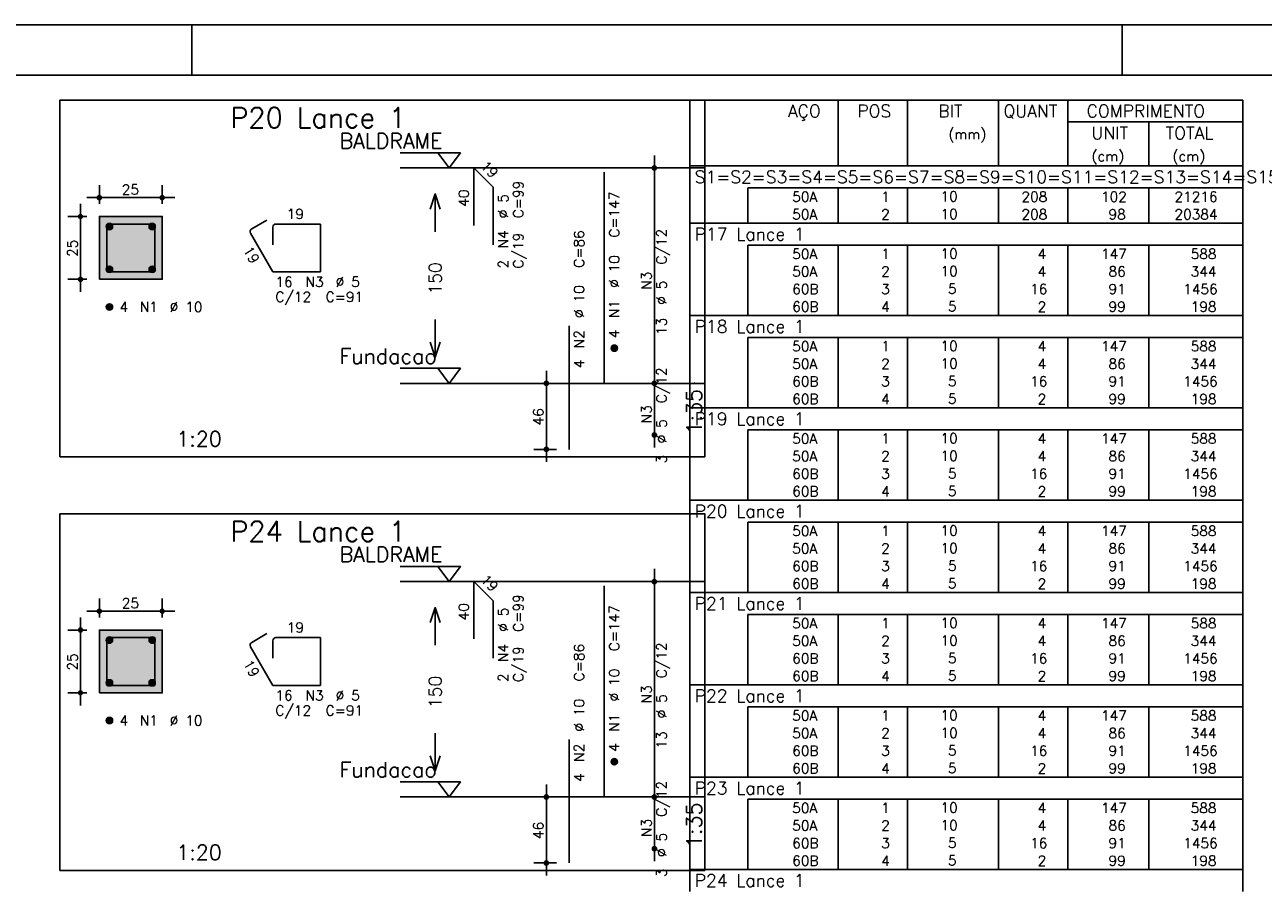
# Model space of a CAD drawing. Extents: x 0 to 89.1, y 0 to 59.4.
# Tile 8 of 8: x 43.8 to 68.4, y 42.2 to 59.4. Entities that reach past the tile are written whole.
import ezdxf

# ---------------------------------------------------------------- set-up
doc = ezdxf.new("R2010")
doc.units = 0
doc.linetypes.add('ESTILO_TQS_0002', pattern=[0.4, 0.1, -0.3])
for name, color, linetype in [('1', 1, 'CONTINUOUS'), ('2', 2, 'CONTINUOUS'), ('3', 3, 'CONTINUOUS'), ('4', 4, 'CONTINUOUS'), ('6', 6, 'CONTINUOUS'), ('7', 7, 'CONTINUOUS')]:
    doc.layers.add(name, color=color, linetype=linetype)
doc.styles.get("Standard").update_dxf_attribs({"font": 'ROMANS.SHX'})

msp = doc.modelspace()

# ---------------------------------------------------------------- linework, layer by layer
at = {"layer": '1', "linetype": 'CONTINUOUS'}
for points in [[(44.475, 50.800214), (57.3, 50.800214), (57.3, 57.900214), (44.475, 57.900214), (44.475, 50.800214)], [(51.24, 56.850214), (52.44, 56.850214), (52.215, 56.550214), (51.99, 56.850214)], [(57.3, 56.550214), (51.24, 56.550214)], [(51.24, 52.5645), (52.44, 52.5645), (52.215, 52.2645), (51.99, 52.5645)], [(57.3, 52.2645), (51.24, 52.2645)], [(44.475, 42.570214), (57.3, 42.570214), (57.3, 49.670214), (44.475, 49.670214), (44.475, 42.570214)], [(51.24, 48.620214), (52.44, 48.620214), (52.215, 48.320214), (51.99, 48.620214)], [(57.3, 48.320214), (51.24, 48.320214)], [(51.24, 44.3345), (52.44, 44.3345), (52.215, 44.0345), (51.99, 44.3345)], [(57.3, 44.0345), (51.24, 44.0345)]]:
    msp.add_lwpolyline(points, dxfattribs=at)
at = {"layer": '1', "linetype": 'ESTILO_TQS_0002'}
for points in [[(45.26, 54.334857), (46.51, 54.334857), (46.51, 55.584857), (45.26, 55.584857), (45.26, 54.334857)], [(45.26, 46.104857), (46.51, 46.104857), (46.51, 47.354857), (45.26, 47.354857), (45.26, 46.104857)]]:
    msp.add_lwpolyline(points, dxfattribs=at)
at = {"layer": '2', "linetype": 'CONTINUOUS'}
for p, q in [((84.100006, 59.400002), (0, 59.400002)), ((47.100006, 58.400002), (47.100006, 59.400002)), ((65.600006, 58.400002), (65.600006, 59.400002)), ((57.004202, 57.902503), (57.004202, 56.590003)), ((57.004202, 57.902503), (68.004202, 57.902503)), ((59.954202, 56.590003), (59.954202, 57.902503)), ((61.334202, 56.590003), (61.334202, 57.902503)), ((63.144203, 56.590003), (63.144203, 57.902503)), ((64.524203, 56.590003), (64.524203, 57.902503)), ((68.004202, 57.902503), (68.004202, 56.590003)), ((64.524203, 57.465003), (68.004202, 57.465003)), ((66.134203, 56.590003), (66.134203, 57.465003)), ((56.3, 52.0145), (56.3, 56.800214)), ((56.3, 56.550214), (56.3, 56.550214)), ((57.004202, 56.590003), (68.004202, 56.590003)), ((57.004202, 56.152503), (57.004202, 56.590003)), ((57.004202, 56.590003), (68.004202, 56.590003)), ((68.004202, 56.152503), (68.004202, 56.590003)), ((45.26, 55.834857), (45.26, 56.209857)), ((46.51, 55.834857), (46.51, 56.209857)), ((45.01, 55.959857), (46.76, 55.959857)), ((57.004202, 55.802503), (57.004202, 56.152503)), ((68.004202, 56.152503), (58.154202, 56.152503)), ((58.154202, 56.152503), (58.154202, 55.802503)), ((59.954202, 56.152503), (59.954202, 55.802503)), ((61.334202, 56.152503), (61.334202, 55.802503)), ((63.144203, 56.152503), (63.144203, 55.802503)), ((64.524203, 56.152503), (64.524203, 55.802503)), ((66.134203, 56.152503), (66.134203, 55.802503)), ((68.004202, 55.802503), (68.004202, 56.152503)), ((44.885, 54.084857), (44.885, 55.834857)), ((57.004202, 55.452503), (57.004202, 55.802503)), ((58.154202, 55.802503), (58.154202, 55.452503)), ((59.954202, 55.802503), (59.954202, 55.452503)), ((61.334202, 55.802503), (61.334202, 55.452503)), ((63.144203, 55.802503), (63.144203, 55.452503)), ((64.524203, 55.802503), (64.524203, 55.452503)), ((66.134203, 55.802503), (66.134203, 55.452503)), ((68.004202, 55.452503), (68.004202, 55.802503)), ((45.01, 55.584857), (44.635, 55.584857)), ((45.26, 55.584857), (45.26, 55.584857)), ((45.26, 55.584857), (45.26, 55.584857)), ((46.51, 55.584857), (46.51, 55.584857)), ((57.004202, 55.015003), (57.004202, 55.452503)), ((57.004202, 55.452503), (68.004202, 55.452503)), ((68.004202, 55.015003), (68.004202, 55.452503)), ((57.004202, 54.665003), (57.004202, 55.015003)), ((68.004202, 55.015003), (58.154202, 55.015003)), ((58.154202, 55.015003), (58.154202, 54.665003)), ((59.954202, 55.015003), (59.954202, 54.665003)), ((61.334202, 55.015003), (61.334202, 54.665003)), ((63.144203, 55.015003), (63.144203, 54.665003)), ((64.524203, 55.015003), (64.524203, 54.665003)), ((66.134203, 55.015003), (66.134203, 54.665003)), ((68.004202, 54.665003), (68.004202, 55.015003)), ((57.004202, 54.315003), (57.004202, 54.665003)), ((58.154202, 54.665003), (58.154202, 54.315003)), ((59.954202, 54.665003), (59.954202, 54.315003)), ((61.334202, 54.665003), (61.334202, 54.315003)), ((63.144203, 54.665003), (63.144203, 54.315003)), ((64.524203, 54.665003), (64.524203, 54.315003)), ((66.134203, 54.665003), (66.134203, 54.315003)), ((68.004202, 54.315003), (68.004202, 54.665003)), ((45.01, 54.334857), (44.635, 54.334857)), ((45.26, 54.334857), (45.26, 54.334857)), ((57.004202, 53.965003), (57.004202, 54.315003)), ((58.154202, 54.315003), (58.154202, 53.965003)), ((59.954202, 54.315003), (59.954202, 53.965003)), ((61.334202, 54.315003), (61.334202, 53.965003)), ((63.144203, 54.315003), (63.144203, 53.965003)), ((64.524203, 54.315003), (64.524203, 53.965003)), ((66.134203, 54.315003), (66.134203, 53.965003)), ((68.004202, 53.965003), (68.004202, 54.315003)), ((57.004202, 53.615003), (57.004202, 53.965003)), ((58.154202, 53.965003), (58.154202, 53.615003)), ((59.954202, 53.965003), (59.954202, 53.615003)), ((61.334202, 53.965003), (61.334202, 53.615003)), ((63.144203, 53.965003), (63.144203, 53.615003)), ((64.524203, 53.965003), (64.524203, 53.615003)), ((66.134203, 53.965003), (66.134203, 53.615003)), ((68.004202, 53.615003), (68.004202, 53.965003)), ((57.004202, 53.177503), (57.004202, 53.615003)), ((57.004202, 53.615003), (68.004202, 53.615003)), ((68.004202, 53.177503), (68.004202, 53.615003)), ((57.004202, 52.827504), (57.004202, 53.177503)), ((68.004202, 53.177503), (58.154202, 53.177503)), ((58.154202, 53.177503), (58.154202, 52.827504)), ((59.954202, 53.177503), (59.954202, 52.827504)), ((61.334202, 53.177503), (61.334202, 52.827504)), ((63.144203, 53.177503), (63.144203, 52.827504)), ((64.524203, 53.177503), (64.524203, 52.827504)), ((66.134203, 53.177503), (66.134203, 52.827504)), ((68.004202, 52.827504), (68.004202, 53.177503)), ((57.004202, 52.477504), (57.004202, 52.827504)), ((58.154202, 52.827504), (58.154202, 52.477504)), ((59.954202, 52.827504), (59.954202, 52.477504)), ((61.334202, 52.827504), (61.334202, 52.477504)), ((63.144203, 52.827504), (63.144203, 52.477504)), ((64.524203, 52.827504), (64.524203, 52.477504)), ((66.134203, 52.827504), (66.134203, 52.477504)), ((68.004202, 52.477504), (68.004202, 52.827504)), ((54.15, 50.700214), (54.15, 52.5145)), ((56.3, 50.985929), (56.3, 52.5145)), ((57.004202, 52.127504), (57.004202, 52.477504)), ((58.154202, 52.477504), (58.154202, 52.127504)), ((59.954202, 52.477504), (59.954202, 52.127504)), ((61.334202, 52.477504), (61.334202, 52.127504)), ((63.144203, 52.477504), (63.144203, 52.127504)), ((64.524203, 52.477504), (64.524203, 52.127504)), ((66.134203, 52.477504), (66.134203, 52.127504)), ((68.004202, 52.127504), (68.004202, 52.477504)), ((54.35, 52.2645), (53.9, 52.2645)), ((54.6, 52.2645), (54.6, 52.2645)), ((56.3, 52.2645), (56.3, 52.2645)), ((56.3, 52.2645), (56.3, 52.2645)), ((57.004202, 51.777504), (57.004202, 52.127504)), ((58.154202, 52.127504), (58.154202, 51.777504)), ((59.954202, 52.127504), (59.954202, 51.777504)), ((61.334202, 52.127504), (61.334202, 51.777504)), ((63.144203, 52.127504), (63.144203, 51.777504)), ((64.524203, 52.127504), (64.524203, 51.777504)), ((66.134203, 52.127504), (66.134203, 51.777504)), ((68.004202, 51.777504), (68.004202, 52.127504)), ((57.004202, 51.340004), (57.004202, 51.777504)), ((57.004202, 51.777504), (68.004202, 51.777504)), ((68.004202, 51.340004), (68.004202, 51.777504)), ((56.3, 51.235929), (56.3, 51.235929)), ((57.004202, 50.990004), (57.004202, 51.340004)), ((68.004202, 51.340004), (58.154202, 51.340004)), ((58.154202, 51.340004), (58.154202, 50.990004)), ((59.954202, 51.340004), (59.954202, 50.990004)), ((61.334202, 51.340004), (61.334202, 50.990004)), ((63.144203, 51.340004), (63.144203, 50.990004)), ((64.524203, 51.340004), (64.524203, 50.990004)), ((66.134203, 51.340004), (66.134203, 50.990004)), ((68.004202, 50.990004), (68.004202, 51.340004)), ((57.004202, 50.640004), (57.004202, 50.990004)), ((58.154202, 50.990004), (58.154202, 50.640004)), ((59.954202, 50.990004), (59.954202, 50.640004)), ((61.334202, 50.990004), (61.334202, 50.640004)), ((63.144203, 50.990004), (63.144203, 50.640004)), ((64.524203, 50.990004), (64.524203, 50.640004)), ((66.134203, 50.990004), (66.134203, 50.640004)), ((68.004202, 50.640004), (68.004202, 50.990004)), ((54.35, 50.950214), (53.9, 50.950214)), ((54.6, 50.950214), (54.6, 50.950214)), ((57.004202, 50.290004), (57.004202, 50.640004)), ((58.154202, 50.640004), (58.154202, 50.290004)), ((59.954202, 50.640004), (59.954202, 50.290004)), ((61.334202, 50.640004), (61.334202, 50.290004)), ((63.144203, 50.640004), (63.144203, 50.290004)), ((64.524203, 50.640004), (64.524203, 50.290004)), ((66.134203, 50.640004), (66.134203, 50.290004)), ((68.004202, 50.290004), (68.004202, 50.640004)), ((57.004202, 49.940004), (57.004202, 50.290004)), ((58.154202, 50.290004), (58.154202, 49.940004)), ((59.954202, 50.290004), (59.954202, 49.940004)), ((61.334202, 50.290004), (61.334202, 49.940004)), ((63.144203, 50.290004), (63.144203, 49.940004)), ((64.524203, 50.290004), (64.524203, 49.940004)), ((66.134203, 50.290004), (66.134203, 49.940004)), ((68.004202, 49.940004), (68.004202, 50.290004)), ((57.004202, 49.502504), (57.004202, 49.940004)), ((57.004202, 49.940004), (68.004202, 49.940004)), ((68.004202, 49.502504), (68.004202, 49.940004)), ((57.004202, 49.152504), (57.004202, 49.502504)), ((68.004202, 49.502504), (58.154202, 49.502504)), ((58.154202, 49.502504), (58.154202, 49.152504)), ((59.954202, 49.502504), (59.954202, 49.152504)), ((61.334202, 49.502504), (61.334202, 49.152504)), ((63.144203, 49.502504), (63.144203, 49.152504)), ((64.524203, 49.502504), (64.524203, 49.152504)), ((66.134203, 49.502504), (66.134203, 49.152504)), ((68.004202, 49.152504), (68.004202, 49.502504)), ((57.004202, 48.802504), (57.004202, 49.152504)), ((58.154202, 49.152504), (58.154202, 48.802504)), ((59.954202, 49.152504), (59.954202, 48.802504)), ((61.334202, 49.152504), (61.334202, 48.802504)), ((63.144203, 49.152504), (63.144203, 48.802504)), ((64.524203, 49.152504), (64.524203, 48.802504)), ((66.134203, 49.152504), (66.134203, 48.802504)), ((68.004202, 48.802504), (68.004202, 49.152504)), ((57.004202, 48.452504), (57.004202, 48.802504)), ((58.154202, 48.802504), (58.154202, 48.452504)), ((59.954202, 48.802504), (59.954202, 48.452504)), ((61.334202, 48.802504), (61.334202, 48.452504)), ((63.144203, 48.802504), (63.144203, 48.452504)), ((64.524203, 48.802504), (64.524203, 48.452504)), ((66.134203, 48.802504), (66.134203, 48.452504)), ((68.004202, 48.452504), (68.004202, 48.802504)), ((56.3, 43.7845), (56.3, 48.570214)), ((56.3, 48.320214), (56.3, 48.320214)), ((57.004202, 48.102505), (57.004202, 48.452504)), ((58.154202, 48.452504), (58.154202, 48.102505)), ((59.954202, 48.452504), (59.954202, 48.102505)), ((61.334202, 48.452504), (61.334202, 48.102505)), ((63.144203, 48.452504), (63.144203, 48.102505)), ((64.524203, 48.452504), (64.524203, 48.102505)), ((66.134203, 48.452504), (66.134203, 48.102505)), ((68.004202, 48.102505), (68.004202, 48.452504)), ((57.004202, 47.665005), (57.004202, 48.102505)), ((57.004202, 48.102505), (68.004202, 48.102505)), ((68.004202, 47.665005), (68.004202, 48.102505)), ((45.26, 47.604857), (45.26, 47.979857)), ((46.51, 47.604857), (46.51, 47.979857)), ((44.885, 45.854857), (44.885, 47.604857)), ((45.01, 47.729857), (46.76, 47.729857)), ((57.004202, 47.315005), (57.004202, 47.665005)), ((68.004202, 47.665005), (58.154202, 47.665005)), ((58.154202, 47.665005), (58.154202, 47.315005)), ((59.954202, 47.665005), (59.954202, 47.315005)), ((61.334202, 47.665005), (61.334202, 47.315005)), ((63.144203, 47.665005), (63.144203, 47.315005)), ((64.524203, 47.665005), (64.524203, 47.315005)), ((66.134203, 47.665005), (66.134203, 47.315005)), ((68.004202, 47.315005), (68.004202, 47.665005)), ((45.01, 47.354857), (44.635, 47.354857)), ((45.26, 47.354857), (45.26, 47.354857)), ((45.26, 47.354857), (45.26, 47.354857)), ((46.51, 47.354857), (46.51, 47.354857)), ((57.004202, 46.965005), (57.004202, 47.315005)), ((58.154202, 47.315005), (58.154202, 46.965005)), ((59.954202, 47.315005), (59.954202, 46.965005)), ((61.334202, 47.315005), (61.334202, 46.965005)), ((63.144203, 47.315005), (63.144203, 46.965005)), ((64.524203, 47.315005), (64.524203, 46.965005)), ((66.134203, 47.315005), (66.134203, 46.965005)), ((68.004202, 46.965005), (68.004202, 47.315005)), ((57.004202, 46.615005), (57.004202, 46.965005)), ((58.154202, 46.965005), (58.154202, 46.615005)), ((59.954202, 46.965005), (59.954202, 46.615005)), ((61.334202, 46.965005), (61.334202, 46.615005)), ((63.144203, 46.965005), (63.144203, 46.615005)), ((64.524203, 46.965005), (64.524203, 46.615005)), ((66.134203, 46.965005), (66.134203, 46.615005)), ((68.004202, 46.615005), (68.004202, 46.965005)), ((57.004202, 46.265005), (57.004202, 46.615005)), ((58.154202, 46.615005), (58.154202, 46.265005)), ((59.954202, 46.615005), (59.954202, 46.265005)), ((61.334202, 46.615005), (61.334202, 46.265005)), ((63.144203, 46.615005), (63.144203, 46.265005)), ((64.524203, 46.615005), (64.524203, 46.265005)), ((66.134203, 46.615005), (66.134203, 46.265005)), ((68.004202, 46.265005), (68.004202, 46.615005)), ((45.01, 46.104857), (44.635, 46.104857)), ((45.26, 46.104857), (45.26, 46.104857)), ((57.004202, 45.827505), (57.004202, 46.265005)), ((57.004202, 46.265005), (68.004202, 46.265005)), ((68.004202, 45.827505), (68.004202, 46.265005)), ((57.004202, 45.477505), (57.004202, 45.827505)), ((68.004202, 45.827505), (58.154202, 45.827505)), ((58.154202, 45.827505), (58.154202, 45.477505)), ((59.954202, 45.827505), (59.954202, 45.477505)), ((61.334202, 45.827505), (61.334202, 45.477505)), ((63.144203, 45.827505), (63.144203, 45.477505)), ((64.524203, 45.827505), (64.524203, 45.477505)), ((66.134203, 45.827505), (66.134203, 45.477505)), ((68.004202, 45.477505), (68.004202, 45.827505)), ((57.004202, 45.127505), (57.004202, 45.477505)), ((58.154202, 45.477505), (58.154202, 45.127505)), ((59.954202, 45.477505), (59.954202, 45.127505)), ((61.334202, 45.477505), (61.334202, 45.127505)), ((63.144203, 45.477505), (63.144203, 45.127505)), ((64.524203, 45.477505), (64.524203, 45.127505)), ((66.134203, 45.477505), (66.134203, 45.127505)), ((68.004202, 45.127505), (68.004202, 45.477505)), ((57.004202, 44.777505), (57.004202, 45.127505)), ((58.154202, 45.127505), (58.154202, 44.777505)), ((59.954202, 45.127505), (59.954202, 44.777505)), ((61.334202, 45.127505), (61.334202, 44.777505)), ((63.144203, 45.127505), (63.144203, 44.777505)), ((64.524203, 45.127505), (64.524203, 44.777505)), ((66.134203, 45.127505), (66.134203, 44.777505)), ((68.004202, 44.777505), (68.004202, 45.127505)), ((57.004202, 44.427505), (57.004202, 44.777505)), ((58.154202, 44.777505), (58.154202, 44.427505)), ((59.954202, 44.777505), (59.954202, 44.427505)), ((61.334202, 44.777505), (61.334202, 44.427505)), ((63.144203, 44.777505), (63.144203, 44.427505)), ((64.524203, 44.777505), (64.524203, 44.427505)), ((66.134203, 44.777505), (66.134203, 44.427505)), ((68.004202, 44.427505), (68.004202, 44.777505)), ((57.004202, 43.990005), (57.004202, 44.427505)), ((57.004202, 44.427505), (68.004202, 44.427505)), ((68.004202, 43.990005), (68.004202, 44.427505)), ((54.15, 42.470214), (54.15, 44.2845)), ((56.3, 42.755929), (56.3, 44.2845)), ((54.35, 44.0345), (53.9, 44.0345)), ((54.6, 44.0345), (54.6, 44.0345)), ((56.3, 44.0345), (56.3, 44.0345)), ((56.3, 44.0345), (56.3, 44.0345)), ((57.004202, 43.640005), (57.004202, 43.990005)), ((68.004202, 43.990005), (58.154202, 43.990005)), ((58.154202, 43.990005), (58.154202, 43.640005)), ((59.954202, 43.990005), (59.954202, 43.640005)), ((61.334202, 43.990005), (61.334202, 43.640005)), ((63.144203, 43.990005), (63.144203, 43.640005)), ((64.524203, 43.990005), (64.524203, 43.640005)), ((66.134203, 43.990005), (66.134203, 43.640005)), ((68.004202, 43.640005), (68.004202, 43.990005)), ((57.004202, 43.290006), (57.004202, 43.640005)), ((58.154202, 43.640005), (58.154202, 43.290006)), ((59.954202, 43.640005), (59.954202, 43.290006)), ((61.334202, 43.640005), (61.334202, 43.290006)), ((63.144203, 43.640005), (63.144203, 43.290006)), ((64.524203, 43.640005), (64.524203, 43.290006)), ((66.134203, 43.640005), (66.134203, 43.290006)), ((68.004202, 43.290006), (68.004202, 43.640005)), ((57.004202, 42.940006), (57.004202, 43.290006)), ((58.154202, 43.290006), (58.154202, 42.940006)), ((59.954202, 43.290006), (59.954202, 42.940006)), ((61.334202, 43.290006), (61.334202, 42.940006)), ((63.144203, 43.290006), (63.144203, 42.940006)), ((64.524203, 43.290006), (64.524203, 42.940006)), ((66.134203, 43.290006), (66.134203, 42.940006)), ((68.004202, 42.940006), (68.004202, 43.290006)), ((56.3, 43.005929), (56.3, 43.005929)), ((57.004202, 42.590006), (57.004202, 42.940006)), ((58.154202, 42.940006), (58.154202, 42.590006)), ((59.954202, 42.940006), (59.954202, 42.590006)), ((61.334202, 42.940006), (61.334202, 42.590006)), ((63.144203, 42.940006), (63.144203, 42.590006)), ((64.524203, 42.940006), (64.524203, 42.590006)), ((66.134203, 42.940006), (66.134203, 42.590006)), ((68.004202, 42.590006), (68.004202, 42.940006)), ((54.35, 42.720214), (53.9, 42.720214)), ((54.6, 42.720214), (54.6, 42.720214)), ((57.004202, 42.152506), (57.004202, 42.590006)), ((57.004202, 42.590006), (68.004202, 42.590006)), ((68.004202, 42.152506), (68.004202, 42.590006))]:
    msp.add_line(p, q, dxfattribs=at)
for points in [[(83.100006, 1), (2.5, 1), (2.5, 58.400002), (83.100006, 58.400002), (83.100006, 1)], [(51.84, 55.732357), (51.94, 56.032357), (52.04, 55.732357)], [(51.94, 55.282357), (51.94, 56.032357)], [(45.26, 54.334857), (46.51, 54.334857), (46.51, 55.584857), (45.26, 55.584857), (45.26, 54.334857)], [(51.94, 53.532357), (51.94, 52.782357)], [(51.84, 53.082357), (51.94, 52.782357), (52.04, 53.082357)], [(51.84, 47.502357), (51.94, 47.802357), (52.04, 47.502357)], [(51.94, 47.052357), (51.94, 47.802357)], [(45.26, 46.104857), (46.51, 46.104857), (46.51, 47.354857), (45.26, 47.354857), (45.26, 46.104857)], [(51.94, 45.302357), (51.94, 44.552357)], [(51.84, 44.852357), (51.94, 44.552357), (52.04, 44.852357)]]:
    msp.add_lwpolyline(points, dxfattribs=at)
for centre, radius in [((56.3, 56.550214), 0.041625), ((56.3, 56.550214), 0.02075), ((45.26, 55.959857), 0.04), ((45.26, 55.959857), 0.02), ((46.51, 55.959857), 0.04), ((46.51, 55.959857), 0.02), ((44.885, 55.584857), 0.04), ((44.885, 55.584857), 0.02), ((44.885, 54.334857), 0.04), ((44.885, 54.334857), 0.02), ((54.15, 52.2645), 0.04), ((54.15, 52.2645), 0.02), ((56.3, 52.2645), 0.041625), ((56.3, 52.2645), 0.041625), ((56.3, 52.2645), 0.02075), ((56.3, 52.2645), 0.02075), ((56.3, 51.235929), 0.041625), ((56.3, 51.235929), 0.02075), ((54.15, 50.950214), 0.04), ((54.15, 50.950214), 0.02), ((56.3, 48.320214), 0.041625), ((56.3, 48.320214), 0.02075), ((45.26, 47.729857), 0.04), ((45.26, 47.729857), 0.02), ((46.51, 47.729857), 0.04), ((46.51, 47.729857), 0.02), ((44.885, 47.354857), 0.04), ((44.885, 47.354857), 0.02), ((44.885, 46.104857), 0.04), ((44.885, 46.104857), 0.02), ((54.15, 44.0345), 0.04), ((54.15, 44.0345), 0.02), ((56.3, 44.0345), 0.041625), ((56.3, 44.0345), 0.041625), ((56.3, 44.0345), 0.02075), ((56.3, 44.0345), 0.02075), ((56.3, 43.005929), 0.041625), ((56.3, 43.005929), 0.02075), ((54.15, 42.720214), 0.04), ((54.15, 42.720214), 0.02)]:
    msp.add_circle(centre, radius, dxfattribs=at)
for points in [[(45.26, 54.334857), (46.51, 54.334857), (46.51, 55.584857)], [(45.26, 54.334857), (46.51, 55.584857), (45.26, 55.584857)], [(45.26, 54.334857), (45.26, 55.584857), (45.26, 54.334857)], [(45.26, 46.104857), (46.51, 46.104857), (46.51, 47.354857)], [(45.26, 46.104857), (46.51, 47.354857), (45.26, 47.354857)], [(45.26, 46.104857), (45.26, 47.354857), (45.26, 46.104857)]]:
    msp.add_solid(points, dxfattribs=at)
at = {"layer": '3', "linetype": 'CONTINUOUS'}
for p, q in [((45.398156, 55.376046), (45.46881, 55.4467)), ((45.398165, 55.393732), (45.451181, 55.446749)), ((45.401831, 55.362044), (45.482838, 55.44305)), ((45.407882, 55.350416), (45.494471, 55.437006)), ((45.415828, 55.340686), (45.504208, 55.429065)), ((46.248156, 55.376046), (46.31881, 55.4467)), ((46.248165, 55.393732), (46.301181, 55.446749)), ((46.251831, 55.362044), (46.332838, 55.44305)), ((46.257882, 55.350416), (46.344471, 55.437006)), ((46.265828, 55.340686), (46.354208, 55.429065)), ((45.425562, 55.332741), (45.512159, 55.419339)), ((45.437198, 55.3267), (45.518158, 55.40766)), ((45.451173, 55.322997), (45.521893, 55.393717)), ((45.468878, 55.323024), (45.521897, 55.376044)), ((46.275562, 55.332741), (46.362159, 55.419339)), ((46.287198, 55.3267), (46.368158, 55.40766)), ((46.301173, 55.322997), (46.371893, 55.393717)), ((46.318878, 55.323024), (46.371897, 55.376044)), ((45.398156, 54.526046), (45.46881, 54.5967)), ((45.398165, 54.543732), (45.451181, 54.596749)), ((45.401831, 54.512044), (45.482838, 54.59305)), ((45.407882, 54.500416), (45.494471, 54.587006)), ((45.415828, 54.490686), (45.504208, 54.579065)), ((45.425562, 54.482741), (45.512159, 54.569339)), ((45.437198, 54.4767), (45.518158, 54.55766)), ((45.451173, 54.472997), (45.521893, 54.543717)), ((45.468878, 54.473024), (45.521897, 54.526044)), ((46.248156, 54.526046), (46.31881, 54.5967)), ((46.248165, 54.543732), (46.301181, 54.596749)), ((46.251831, 54.512044), (46.332838, 54.59305)), ((46.257882, 54.500416), (46.344471, 54.587006)), ((46.265828, 54.490686), (46.354208, 54.579065)), ((46.275562, 54.482741), (46.362159, 54.569339)), ((46.287198, 54.4767), (46.368158, 54.55766)), ((46.301173, 54.472997), (46.371893, 54.543717)), ((46.318878, 54.473024), (46.371897, 54.526044)), ((45.398156, 53.776046), (45.46881, 53.8467)), ((45.398165, 53.793732), (45.451181, 53.846749)), ((45.401831, 53.762044), (45.482838, 53.84305)), ((45.407882, 53.750416), (45.494471, 53.837006)), ((45.415828, 53.740686), (45.504208, 53.829065)), ((45.425562, 53.732741), (45.512159, 53.819339)), ((45.437198, 53.7267), (45.518158, 53.80766)), ((45.451173, 53.722997), (45.521893, 53.793717)), ((45.468878, 53.723024), (45.521897, 53.776044)), ((55.438156, 52.955689), (55.50881, 53.026343)), ((55.438165, 52.973375), (55.491181, 53.026392)), ((55.441831, 52.941687), (55.522838, 53.022693)), ((55.447882, 52.930059), (55.534471, 53.016649)), ((55.455828, 52.920328), (55.544208, 53.008708)), ((55.465562, 52.912384), (55.552159, 52.998982)), ((55.477198, 52.906343), (55.558158, 52.987303)), ((55.491173, 52.90264), (55.561893, 52.97336)), ((55.508878, 52.902667), (55.561897, 52.955687)), ((45.398156, 47.146046), (45.46881, 47.2167)), ((45.398165, 47.163732), (45.451181, 47.216749)), ((45.401831, 47.132044), (45.482838, 47.21305)), ((45.407882, 47.120416), (45.494471, 47.207006)), ((45.415828, 47.110686), (45.504208, 47.199065)), ((45.425562, 47.102741), (45.512159, 47.189339)), ((45.437198, 47.0967), (45.518158, 47.17766)), ((45.451173, 47.092997), (45.521893, 47.163717)), ((45.468878, 47.093024), (45.521897, 47.146044)), ((46.248156, 47.146046), (46.31881, 47.2167)), ((46.248165, 47.163732), (46.301181, 47.216749)), ((46.251831, 47.132044), (46.332838, 47.21305)), ((46.257882, 47.120416), (46.344471, 47.207006)), ((46.265828, 47.110686), (46.354208, 47.199065)), ((46.275562, 47.102741), (46.362159, 47.189339)), ((46.287198, 47.0967), (46.368158, 47.17766)), ((46.301173, 47.092997), (46.371893, 47.163717)), ((46.318878, 47.093024), (46.371897, 47.146044)), ((45.398156, 46.296046), (45.46881, 46.3667)), ((45.398165, 46.313732), (45.451181, 46.366749)), ((45.401831, 46.282044), (45.482838, 46.36305)), ((45.407882, 46.270416), (45.494471, 46.357006)), ((45.415828, 46.260686), (45.504208, 46.349065)), ((45.425562, 46.252741), (45.512159, 46.339339)), ((45.437198, 46.2467), (45.518158, 46.32766)), ((45.451173, 46.242997), (45.521893, 46.313717)), ((46.248156, 46.296046), (46.31881, 46.3667)), ((46.248165, 46.313732), (46.301181, 46.366749)), ((46.251831, 46.282044), (46.332838, 46.36305)), ((46.257882, 46.270416), (46.344471, 46.357006)), ((46.265828, 46.260686), (46.354208, 46.349065)), ((46.275562, 46.252741), (46.362159, 46.339339)), ((46.287198, 46.2467), (46.368158, 46.32766)), ((46.301173, 46.242997), (46.371893, 46.313717)), ((45.468878, 46.243024), (45.521897, 46.296044)), ((46.318878, 46.243024), (46.371897, 46.296044)), ((45.398156, 45.546046), (45.46881, 45.6167)), ((45.398165, 45.563732), (45.451181, 45.616749)), ((45.401831, 45.532044), (45.482838, 45.61305)), ((45.407882, 45.520416), (45.494471, 45.607006)), ((45.415828, 45.510686), (45.504208, 45.599065)), ((45.425562, 45.502741), (45.512159, 45.589339)), ((45.437198, 45.4967), (45.518158, 45.57766)), ((45.451173, 45.492997), (45.521893, 45.563717)), ((45.468878, 45.493024), (45.521897, 45.546044)), ((55.438156, 44.725689), (55.50881, 44.796343)), ((55.438165, 44.743375), (55.491181, 44.796392)), ((55.441831, 44.711687), (55.522838, 44.792693)), ((55.447882, 44.700059), (55.534471, 44.786649)), ((55.455828, 44.690328), (55.544208, 44.778708)), ((55.465562, 44.682384), (55.552159, 44.768982)), ((55.477198, 44.676343), (55.558158, 44.757303)), ((55.491173, 44.67264), (55.561893, 44.74336)), ((55.508878, 44.672667), (55.561897, 44.725687))]:
    msp.add_line(p, q, dxfattribs=at)
for centre in [(45.46, 55.384857), (46.31, 55.384857), (45.46, 54.534857), (46.31, 54.534857), (45.46, 53.784857), (55.5, 52.9645), (45.46, 47.154857), (46.31, 47.154857), (45.46, 46.304857), (46.31, 46.304857), (45.46, 45.554857), (55.5, 44.7345)]:
    msp.add_circle(centre, 0.0625, dxfattribs=at)
at = {"layer": '4', "linetype": 'CONTINUOUS'}
for p, q in [((45.8225, 55.434857), (45.4725, 55.434857)), ((46.36, 55.434857), (45.4725, 55.434857)), ((46.36, 54.484857), (46.36, 55.434857)), ((45.41, 55.372357), (45.41, 54.484857)), ((45.41, 55.372357), (45.41, 55.022357)), ((45.41, 54.484857), (46.36, 54.484857)), ((45.41, 47.142357), (45.41, 46.254857)), ((45.41, 47.142357), (45.41, 46.792357)), ((45.8225, 47.204857), (45.4725, 47.204857)), ((46.36, 47.204857), (45.4725, 47.204857)), ((46.36, 46.254857), (46.36, 47.204857)), ((45.41, 46.254857), (46.36, 46.254857))]:
    msp.add_line(p, q, dxfattribs=at)
for centre in [(45.4725, 55.372357), (45.4725, 55.372357), (45.4725, 47.142357), (45.4725, 47.142357)]:
    msp.add_arc(centre, 0.0625, 90, 180, dxfattribs=at)
at = {"layer": '6', "linetype": 'CONTINUOUS'}
for p, q in [((52.706146, 55.407357), (52.706146, 56.550214)), ((52.706146, 56.550214), (53.090004, 56.166356)), ((55.3, 52.2645), (55.3, 56.4645)), ((53.090004, 56.166356), (53.090004, 55.023499)), ((48.592235, 55.513831), (48.289127, 55.338831)), ((49.66, 55.434857), (48.7725, 55.434857)), ((49.66, 54.484857), (49.66, 55.434857)), ((48.26625, 55.253455), (48.71, 54.484857)), ((48.71, 55.372357), (48.71, 55.022357)), ((48.71, 54.484857), (49.66, 54.484857)), ((54.6, 50.950214), (54.6, 53.407357)), ((52.706146, 47.177357), (52.706146, 48.320214)), ((52.706146, 48.320214), (53.090004, 47.936356)), ((55.3, 44.0345), (55.3, 48.2345)), ((53.090004, 47.936356), (53.090004, 46.793499)), ((48.592235, 47.283831), (48.289127, 47.108831)), ((48.71, 47.142357), (48.71, 46.792357)), ((49.66, 47.204857), (48.7725, 47.204857)), ((49.66, 46.254857), (49.66, 47.204857)), ((48.26625, 47.023455), (48.71, 46.254857)), ((48.71, 46.254857), (49.66, 46.254857)), ((54.6, 42.720214), (54.6, 45.177357))]:
    msp.add_line(p, q, dxfattribs=at)
for centre, start, end in [((48.7725, 55.372357), 90, 180), ((48.320377, 55.284705), 120, 210), ((48.320377, 47.054705), 120, 210), ((48.7725, 47.142357), 90, 180)]:
    msp.add_arc(centre, 0.0625, start, end, dxfattribs=at)

# ---------------------------------------------------------------- texts
at = {"layer": '1', "linetype": 'CONTINUOUS'}
for s, p in [('BALDRAME', (50.04, 56.940214)), ('Fundacao', (50.04, 52.6545)), ('BALDRAME', (50.04, 48.710214)), ('Fundacao', (50.04, 44.4245))]:
    msp.add_text(s, height=0.3, dxfattribs=at).set_placement(p)
at = {"layer": '2', "linetype": 'CONTINUOUS'}
for s, height, p in [('AÇO', 0.25, (58.953783, 57.558753)), ('POS', 0.25, (60.334203, 57.558753)), ('BIT', 0.25, (61.944203, 57.558753)), ('QUANT', 0.25, (63.240692, 57.558753)), ('COMPRIMENTO', 0.25, (64.893671, 57.558753)), ('(mm)', 0.2, (62.144203, 57.121253)), ('UNIT', 0.25, (64.991057, 57.121253)), ('TOTAL', 0.25, (66.463509, 57.121253)), ('(cm)', 0.2, (64.991057, 56.683753)), ('(cm)', 0.2, (66.601057, 56.683753)), ('1', 0.01, (57.09, 56.550214)), ('S1=S2=S3=S4=S5=S6=S7=S8=S9=S10=S11=S12=S13=S14=S15=S16=S17=S18=S19=S20=S21=S22=S23=S24=S25=S26   (X26)', 0.25, (57.1, 56.246253)), ('25', 0.2, (45.705, 56.019857)), ('     50A', 0.2, (58.293863, 55.877503)), ('  1', 0.2, (60.534202, 55.877503)), ('   10  ', 0.2, (61.540745, 55.883547)), ('  208', 0.2, (63.324203, 55.877503)), ('   102', 0.2, (64.734203, 55.877503)), ('  21216', 0.2, (66.367824, 55.877503)), ('19', 0.2, (48.985, 55.534857)), ('     50A', 0.2, (58.293863, 55.527503)), ('  2', 0.2, (60.534202, 55.527503)), ('   10  ', 0.2, (61.540745, 55.533547)), ('  208', 0.2, (63.324203, 55.527503)), ('    98', 0.2, (64.734203, 55.527503)), ('  20384', 0.2, (66.367824, 55.527503)), ('P17 Lance 1', 0.25, (57.1, 55.108753)), ('     50A', 0.2, (58.293863, 54.740003)), ('  1', 0.2, (60.534202, 54.740003)), ('   10  ', 0.2, (61.540745, 54.746047)), ('    4', 0.2, (63.324203, 54.740003)), ('   147', 0.2, (64.734203, 54.740003)), ('    588', 0.2, (66.367824, 54.740003)), ('     50A', 0.2, (58.293863, 54.390003)), ('  2', 0.2, (60.534202, 54.390003)), ('   10  ', 0.2, (61.540745, 54.396047)), ('    4', 0.2, (63.324203, 54.390003)), ('    86', 0.2, (64.734203, 54.390003)), ('    344', 0.2, (66.367824, 54.390003)), ('16', 0.2, (48.76, 54.184857)), ('N3', 0.2, (49.36, 54.184857)), ('%%c 5', 0.2, (49.96, 54.184857)), ('     60B', 0.2, (58.293863, 54.040003)), ('  3', 0.2, (60.534202, 54.040003)), ('    5  ', 0.2, (61.540745, 54.046047)), ('   16', 0.2, (63.324203, 54.040003)), ('    91', 0.2, (64.734203, 54.040003)), ('   1456', 0.2, (66.367824, 54.040003)), ('C/12', 0.2, (48.76, 53.884857)), ('C=91', 0.2, (49.76, 53.884857)), ('4', 0.2, (45.66, 53.684857)), ('N1', 0.2, (46.06, 53.684857)), ('%%c 10', 0.2, (46.66, 53.684857)), ('     60B', 0.2, (58.293863, 53.690003)), ('  4', 0.2, (60.534202, 53.690003)), ('    5  ', 0.2, (61.540745, 53.696047)), ('    2', 0.2, (63.324203, 53.690003)), ('    99', 0.2, (64.734203, 53.690003)), ('    198', 0.2, (66.367824, 53.690003)), ('P18 Lance 1', 0.25, (57.1, 53.271253)), ('     50A', 0.2, (58.293863, 52.902503)), ('  1', 0.2, (60.534202, 52.902503)), ('   10  ', 0.2, (61.540745, 52.908547)), ('    4', 0.2, (63.324203, 52.902503)), ('   147', 0.2, (64.734203, 52.902503)), ('    588', 0.2, (66.367824, 52.902503)), ('     50A', 0.2, (58.293863, 52.552503)), ('  2', 0.2, (60.534202, 52.552503)), ('   10  ', 0.2, (61.540745, 52.558547)), ('    4', 0.2, (63.324203, 52.552503)), ('    86', 0.2, (64.734203, 52.552503)), ('    344', 0.2, (66.367824, 52.552503)), ('0', 0.01, (57.09, 52.2645)), ('     60B', 0.2, (58.293863, 52.202504)), ('  3', 0.2, (60.534202, 52.202504)), ('    5  ', 0.2, (61.540745, 52.208547)), ('   16', 0.2, (63.324203, 52.202504)), ('    91', 0.2, (64.734203, 52.202504)), ('   1456', 0.2, (66.367824, 52.202504)), ('     60B', 0.2, (58.293863, 51.852504)), ('  4', 0.2, (60.534202, 51.852504)), ('    5  ', 0.2, (61.540745, 51.858548)), ('    2', 0.2, (63.324203, 51.852504)), ('    99', 0.2, (64.734203, 51.852504)), ('    198', 0.2, (66.367824, 51.852504)), ('P19 Lance 1', 0.25, (57.1, 51.433754)), ('1:20', 0.3, (46.7925, 51.010214)), ('     50A', 0.2, (58.293863, 51.065004)), ('  1', 0.2, (60.534202, 51.065004)), ('   10  ', 0.2, (61.540745, 51.071048)), ('    4', 0.2, (63.324203, 51.065004)), ('   147', 0.2, (64.734203, 51.065004)), ('    588', 0.2, (66.367824, 51.065004)), ('     50A', 0.2, (58.293863, 50.715004)), ('  2', 0.2, (60.534202, 50.715004)), ('   10  ', 0.2, (61.540745, 50.721048)), ('    4', 0.2, (63.324203, 50.715004)), ('    86', 0.2, (64.734203, 50.715004)), ('    344', 0.2, (66.367824, 50.715004)), ('     60B', 0.2, (58.293863, 50.365004)), ('  3', 0.2, (60.534202, 50.365004)), ('    5  ', 0.2, (61.540745, 50.371048)), ('   16', 0.2, (63.324203, 50.365004)), ('    91', 0.2, (64.734203, 50.365004)), ('   1456', 0.2, (66.367824, 50.365004)), ('     60B', 0.2, (58.293863, 50.015004)), ('  4', 0.2, (60.534202, 50.015004)), ('    5  ', 0.2, (61.540745, 50.021048)), ('    2', 0.2, (63.324203, 50.015004)), ('    99', 0.2, (64.734203, 50.015004)), ('    198', 0.2, (66.367824, 50.015004)), ('P20 Lance 1', 0.25, (57.1, 49.596254)), ('     50A', 0.2, (58.293863, 49.227504)), ('  1', 0.2, (60.534202, 49.227504)), ('   10  ', 0.2, (61.540745, 49.233548)), ('    4', 0.2, (63.324203, 49.227504)), ('   147', 0.2, (64.734203, 49.227504)), ('    588', 0.2, (66.367824, 49.227504)), ('     50A', 0.2, (58.293863, 48.877504)), ('  2', 0.2, (60.534202, 48.877504)), ('   10  ', 0.2, (61.540745, 48.883548)), ('    4', 0.2, (63.324203, 48.877504)), ('    86', 0.2, (64.734203, 48.877504)), ('    344', 0.2, (66.367824, 48.877504)), ('     60B', 0.2, (58.293863, 48.527504)), ('  3', 0.2, (60.534202, 48.527504)), ('    5  ', 0.2, (61.540745, 48.533548)), ('   16', 0.2, (63.324203, 48.527504)), ('    91', 0.2, (64.734203, 48.527504)), ('   1456', 0.2, (66.367824, 48.527504)), ('1', 0.01, (57.09, 48.320214)), ('     60B', 0.2, (58.293863, 48.177504)), ('  4', 0.2, (60.534202, 48.177504)), ('    5  ', 0.2, (61.540745, 48.183548)), ('    2', 0.2, (63.324203, 48.177504)), ('    99', 0.2, (64.734203, 48.177504)), ('    198', 0.2, (66.367824, 48.177504)), ('25', 0.2, (45.705, 47.789857)), ('P21 Lance 1', 0.25, (57.1, 47.758755)), ('     50A', 0.2, (58.293863, 47.390004)), ('  1', 0.2, (60.534202, 47.390004)), ('   10  ', 0.2, (61.540745, 47.396048)), ('    4', 0.2, (63.324203, 47.390004)), ('   147', 0.2, (64.734203, 47.390004)), ('    588', 0.2, (66.367824, 47.390004)), ('19', 0.2, (48.985, 47.304857)), ('     50A', 0.2, (58.293863, 47.040005)), ('  2', 0.2, (60.534202, 47.040005)), ('   10  ', 0.2, (61.540745, 47.046048)), ('    4', 0.2, (63.324203, 47.040005)), ('    86', 0.2, (64.734203, 47.040005)), ('    344', 0.2, (66.367824, 47.040005)), ('     60B', 0.2, (58.293863, 46.690005)), ('  3', 0.2, (60.534202, 46.690005)), ('    5  ', 0.2, (61.540745, 46.696049)), ('   16', 0.2, (63.324203, 46.690005)), ('    91', 0.2, (64.734203, 46.690005)), ('   1456', 0.2, (66.367824, 46.690005)), ('     60B', 0.2, (58.293863, 46.340005)), ('  4', 0.2, (60.534202, 46.340005)), ('    5  ', 0.2, (61.540745, 46.346049)), ('    2', 0.2, (63.324203, 46.340005)), ('    99', 0.2, (64.734203, 46.340005)), ('    198', 0.2, (66.367824, 46.340005)), ('16', 0.2, (48.76, 45.954857)), ('N3', 0.2, (49.36, 45.954857)), ('%%c 5', 0.2, (49.96, 45.954857)), ('P22 Lance 1', 0.25, (57.1, 45.921255)), ('C/12', 0.2, (48.76, 45.654857)), ('C=91', 0.2, (49.76, 45.654857)), ('4', 0.2, (45.66, 45.454857)), ('N1', 0.2, (46.06, 45.454857)), ('%%c 10', 0.2, (46.66, 45.454857)), ('     50A', 0.2, (58.293863, 45.552505)), ('  1', 0.2, (60.534202, 45.552505)), ('   10  ', 0.2, (61.540745, 45.558549)), ('    4', 0.2, (63.324203, 45.552505)), ('   147', 0.2, (64.734203, 45.552505)), ('    588', 0.2, (66.367824, 45.552505)), ('     50A', 0.2, (58.293863, 45.202505)), ('  2', 0.2, (60.534202, 45.202505)), ('   10  ', 0.2, (61.540745, 45.208549)), ('    4', 0.2, (63.324203, 45.202505)), ('    86', 0.2, (64.734203, 45.202505)), ('    344', 0.2, (66.367824, 45.202505)), ('     60B', 0.2, (58.293863, 44.852505)), ('  3', 0.2, (60.534202, 44.852505)), ('    5  ', 0.2, (61.540745, 44.858549)), ('   16', 0.2, (63.324203, 44.852505)), ('    91', 0.2, (64.734203, 44.852505)), ('   1456', 0.2, (66.367824, 44.852505)), ('     60B', 0.2, (58.293863, 44.502505)), ('  4', 0.2, (60.534202, 44.502505)), ('    5  ', 0.2, (61.540745, 44.508549)), ('    2', 0.2, (63.324203, 44.502505)), ('    99', 0.2, (64.734203, 44.502505)), ('    198', 0.2, (66.367824, 44.502505)), ('P23 Lance 1', 0.25, (57.1, 44.083755)), ('0', 0.01, (57.09, 44.0345)), ('     50A', 0.2, (58.293863, 43.715005)), ('  1', 0.2, (60.534202, 43.715005)), ('   10  ', 0.2, (61.540745, 43.721049)), ('    4', 0.2, (63.324203, 43.715005)), ('   147', 0.2, (64.734203, 43.715005)), ('    588', 0.2, (66.367824, 43.715005)), ('     50A', 0.2, (58.293863, 43.365005)), ('  2', 0.2, (60.534202, 43.365005)), ('   10  ', 0.2, (61.540745, 43.371049)), ('    4', 0.2, (63.324203, 43.365005)), ('    86', 0.2, (64.734203, 43.365005)), ('    344', 0.2, (66.367824, 43.365005)), ('     60B', 0.2, (58.293863, 43.015005)), ('  3', 0.2, (60.534202, 43.015005)), ('    5  ', 0.2, (61.540745, 43.021049)), ('   16', 0.2, (63.324203, 43.015005)), ('    91', 0.2, (64.734203, 43.015005)), ('   1456', 0.2, (66.367824, 43.015005)), ('1:20', 0.3, (46.7925, 42.780214)), ('     60B', 0.2, (58.293863, 42.665006)), ('  4', 0.2, (60.534202, 42.665006)), ('    5  ', 0.2, (61.540745, 42.671049)), ('    2', 0.2, (63.324203, 42.665006)), ('    99', 0.2, (64.734203, 42.665006)), ('    198', 0.2, (66.367824, 42.665006)), ('P24 Lance 1', 0.25, (57.1, 42.246256))]:
    msp.add_text(s, height=height, dxfattribs=at).set_placement(p)
for s, height, rotation, p in [('19', 0.2, 315, (52.827364, 56.570417)), ('C=99', 0.2, 90, (53.69, 55.550214)), ('40', 0.2, 90, (52.606146, 55.778786)), ('%%c 5', 0.2, 90, (53.39, 55.550214)), ('C=147', 0.2, 90, (55.6, 55.1645)), ('N4', 0.2, 90, (53.39, 54.950214)), ('C=86', 0.2, 90, (54.9, 54.5645)), ('C/12', 0.2, 90, (56.54, 54.627357)), ('25', 0.2, 90, (44.825, 54.779857)), ('19', 0.2, 300, (48.112692, 54.919424)), ('C/19', 0.2, 90, (53.69, 54.550214)), ('2', 0.2, 90, (53.39, 54.550214)), ('%%c 10', 0.2, 90, (55.6, 54.1645)), ('150', 0.25, 90, (52.065, 54.032357)), ('N3', 0.2, 90, (56.24, 54.127357)), ('%%c 5', 0.2, 90, (56.54, 53.827357)), ('%%c 10', 0.2, 90, (54.9, 53.5645)), ('N1', 0.2, 90, (55.6, 53.5645)), ('13', 0.2, 90, (56.54, 53.227357)), ('N2', 0.2, 90, (54.9, 52.9645)), ('4', 0.2, 90, (55.6, 53.1645)), ('4', 0.2, 90, (54.9, 52.5645)), ('C/12', 0.2, 90, (56.54, 51.870214)), ('1:35', 0.3, 90, (57.24, 51.250214)), ('N3', 0.2, 90, (56.24, 51.470214)), ('46', 0.2, 90, (54.09, 51.427357)), ('%%c 5', 0.2, 90, (56.54, 51.070214)), ('3', 0.2, 90, (56.54, 50.670214)), ('19', 0.2, 315, (52.827364, 48.340417)), ('40', 0.2, 90, (52.606146, 47.548786)), ('C=99', 0.2, 90, (53.69, 47.320214)), ('%%c 5', 0.2, 90, (53.39, 47.320214)), ('C=147', 0.2, 90, (55.6, 46.9345)), ('N4', 0.2, 90, (53.39, 46.720214)), ('25', 0.2, 90, (44.825, 46.549857)), ('C/19', 0.2, 90, (53.69, 46.320214)), ('C=86', 0.2, 90, (54.9, 46.3345)), ('C/12', 0.2, 90, (56.54, 46.397357)), ('19', 0.2, 300, (48.112692, 46.689424)), ('150', 0.25, 90, (52.065, 45.802357)), ('2', 0.2, 90, (53.39, 46.320214)), ('%%c 10', 0.2, 90, (55.6, 45.9345)), ('N3', 0.2, 90, (56.24, 45.897357)), ('%%c 10', 0.2, 90, (54.9, 45.3345)), ('%%c 5', 0.2, 90, (56.54, 45.597357)), ('N1', 0.2, 90, (55.6, 45.3345)), ('4', 0.2, 90, (55.6, 44.9345)), ('13', 0.2, 90, (56.54, 44.997357)), ('N2', 0.2, 90, (54.9, 44.7345)), ('4', 0.2, 90, (54.9, 44.3345)), ('C/12', 0.2, 90, (56.54, 43.640214)), ('1:35', 0.3, 90, (57.24, 43.020214)), ('46', 0.2, 90, (54.09, 43.197357)), ('N3', 0.2, 90, (56.24, 43.240214)), ('%%c 5', 0.2, 90, (56.54, 42.840214)), ('3', 0.2, 90, (56.54, 42.440214))]:
    msp.add_text(s, height=height, rotation=rotation, dxfattribs=at).set_placement(p)
at = {"layer": '7', "linetype": 'CONTINUOUS'}
for s, p in [('P20 Lance 1', (47.8625, 57.350214)), ('P24 Lance 1', (47.8625, 49.120214))]:
    msp.add_text(s, height=0.4, dxfattribs=at).set_placement(p)

doc.saveas('drawing.dxf')
